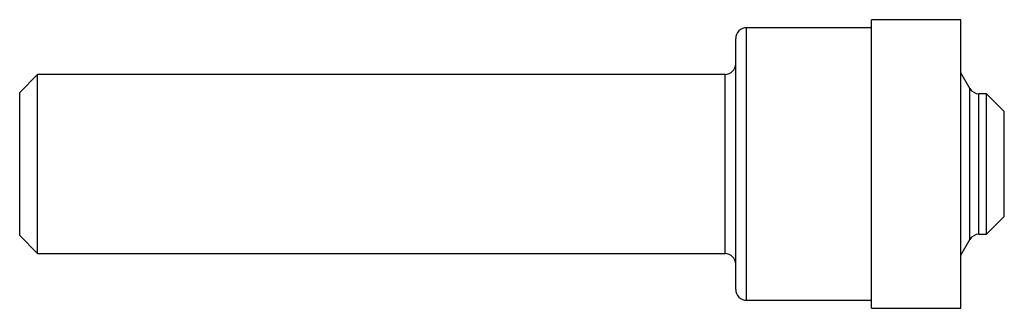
# Model space of a CAD drawing. Header units: inches. Extents: x 0 to 2.75, y -0.4 to 0.4.
import ezdxf

# ---------------------------------------------------------------- set-up
doc = ezdxf.new("R2010")
doc.units = ezdxf.units.IN
doc.header["$MEASUREMENT"] = 0

msp = doc.modelspace()

# ---------------------------------------------------------------- linework, layer by layer
at = {"color": 7, "linetype": 'Continuous', "lineweight": 25}
for p, q in [((2.629, 0.4025), (2.379, 0.4025)), ((2.379, -0.4025), (2.379, 0.4025)), ((2.629, -0.4025), (2.629, 0.4025)), ((2.379, 0.38), (2.03, 0.38)), ((2.03, -0.38), (2.03, 0.38)), ((2, -0.35), (2, 0.35)), ((0.05, 0.2498), (0, 0.1998)), ((1.97, 0.2498), (0.05, 0.2498)), ((0.05, -0.2498), (0.05, 0.2498)), ((1.97, -0.2498), (1.97, 0.2498)), ((2.6541, 0.2106), (2.629, 0.254)), ((0, -0.1998), (0, 0.1998)), ((2.6541, -0.2106), (2.6541, 0.2106)), ((2.7, 0.1961), (2.6792, 0.1961)), ((2.6792, -0.1961), (2.6792, 0.1961)), ((2.75, 0.1461), (2.7, 0.1961)), ((2.7, -0.1961), (2.7, 0.1961)), ((2.75, -0.1461), (2.75, 0.1461)), ((2.7, -0.1961), (2.75, -0.1461)), ((0, -0.1998), (0.05, -0.2498)), ((2.629, -0.254), (2.6541, -0.2106)), ((2.6792, -0.1961), (2.7, -0.1961)), ((0.05, -0.2498), (1.97, -0.2498)), ((2.03, -0.38), (2.379, -0.38)), ((2.379, -0.4025), (2.629, -0.4025))]:
    msp.add_line(p, q, dxfattribs=at)
for centre, radius, start, end in [((2.03, 0.35), 0.03, 90, 180), ((1.97, 0.2798), 0.03, 270, 0), ((2.6792, 0.2251), 0.029, 210, 270), ((2.6792, -0.2251), 0.029, 90, 150), ((1.97, -0.2798), 0.03, 0, 90), ((2.03, -0.35), 0.03, 180, 270)]:
    msp.add_arc(centre, radius, start, end, dxfattribs=at)

doc.saveas('drawing.dxf')
